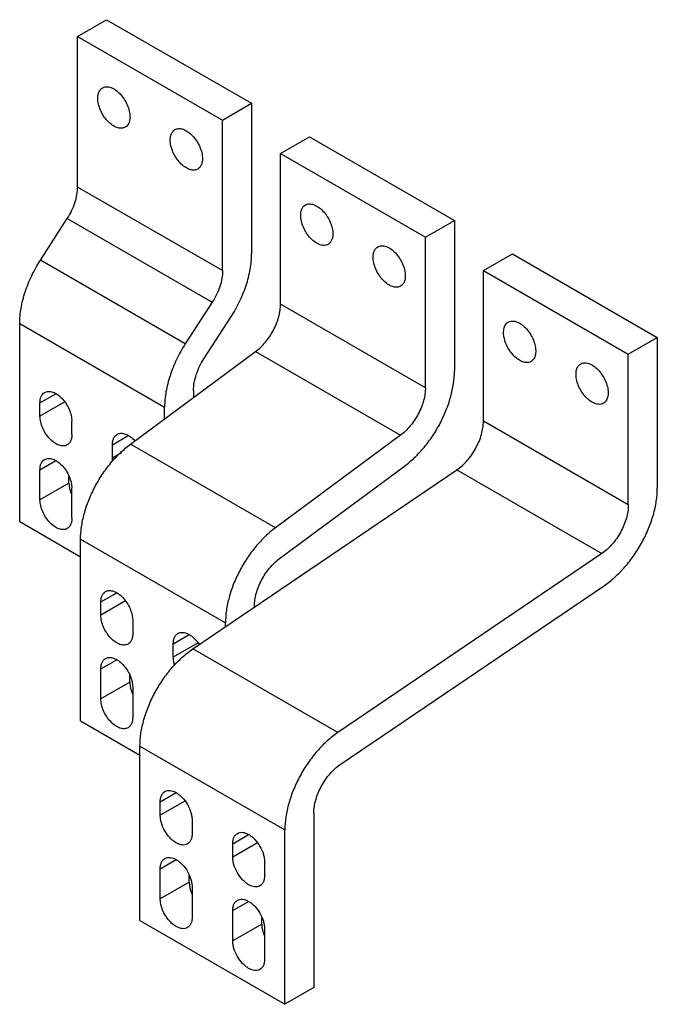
# Model space of a CAD drawing. Header units: millimetres. Extents: x 24 to 179, y 22 to 262.
import ezdxf

# ---------------------------------------------------------------- set-up
doc = ezdxf.new("R2010")
doc.units = ezdxf.units.MM
doc.header["$LTSCALE"] = 18.46638
doc.layers.get('0').update_dxf_attribs({"linetype": 'CONTINUOUS'})

msp = doc.modelspace()

# ---------------------------------------------------------------- linework, layer by layer
at = {"color": 7, "linetype": 'Continuous'}
for p, q in [((38.07, 258.04), (45.14, 262.12)), ((45.14, 262.12), (80.5, 241.71)), ((38.07, 221.29), (38.07, 258.04)), ((38.07, 258.04), (73.42, 237.62)), ((73.42, 237.62), (80.5, 241.71)), ((80.5, 241.71), (80.5, 204.96)), ((73.42, 200.88), (73.42, 237.62)), ((87.57, 229.46), (94.64, 233.54)), ((94.64, 233.54), (129.99, 213.13)), ((87.57, 192.72), (87.57, 229.46)), ((87.57, 229.46), (122.92, 209.05)), ((73.42, 200.88), (38.07, 221.29)), ((28.98, 203.43), (35.54, 213.58)), ((35.54, 213.58), (70.9, 193.17)), ((122.92, 209.05), (129.99, 213.13)), ((129.99, 213.13), (129.99, 176.39)), ((122.92, 172.3), (122.92, 209.05)), ((137.06, 200.88), (144.14, 204.96)), ((144.14, 204.96), (179.49, 184.55)), ((64.33, 183.02), (28.98, 203.43)), ((137.06, 164.14), (137.06, 200.88)), ((137.06, 200.88), (172.42, 180.47)), ((70.9, 193.17), (64.33, 183.02)), ((122.92, 172.3), (87.57, 192.72)), ((23.93, 139.64), (23.93, 188)), ((23.93, 188), (59.28, 167.59)), ((68.88, 179.39), (75.44, 189.54)), ((172.42, 180.47), (179.49, 184.55)), ((179.49, 184.55), (179.49, 147.81)), ((50.95, 158.54), (81.48, 181.12)), ((81.48, 181.12), (116.84, 160.7)), ((172.42, 143.73), (172.42, 180.47)), ((28.88, 168.63), (32.74, 170.86)), ((66.35, 171.67), (66.35, 169.93)), ((34.93, 168.86), (28.88, 165.36)), ((28.88, 165.36), (28.88, 168.63)), ((59.28, 164.7), (59.28, 167.59)), ((36.65, 160.87), (36.65, 164.14)), ((172.42, 143.73), (137.06, 164.14)), ((46.55, 158.42), (50.42, 160.65)), ((116.84, 160.7), (86.31, 138.12)), ((46.55, 155.16), (46.55, 158.42)), ((48.74, 156.42), (46.55, 155.16)), ((86.31, 138.12), (50.95, 158.54)), ((28.88, 152.3), (32.74, 154.53)), ((28.88, 144.95), (28.88, 152.3)), ((66.18, 108.57), (130.61, 152.28)), ((87.29, 130.61), (117.82, 153.19)), ((130.61, 152.28), (165.97, 131.87)), ((35.95, 149.03), (28.88, 144.95)), ((35.95, 149.03), (35.95, 150.65)), ((36.65, 140.46), (36.65, 147.81)), ((23.93, 139.64), (38.78, 131.07)), ((38.78, 91.06), (38.78, 135.34)), ((38.78, 135.34), (74.13, 114.92)), ((165.97, 131.87), (101.54, 88.16)), ((102.15, 80.38), (166.58, 124.09)), ((43.73, 120.05), (47.59, 122.28)), ((49.78, 120.28), (43.73, 116.78)), ((43.73, 116.78), (43.73, 120.05)), ((81.2, 119.01), (81.2, 118.76)), ((51.5, 115.56), (51.5, 112.29)), ((74.13, 113.97), (74.13, 114.92)), ((61.4, 109.84), (65.27, 112.07)), ((67.46, 110.07), (61.4, 106.58)), ((61.4, 106.58), (61.4, 109.84)), ((101.54, 88.16), (66.18, 108.57)), ((43.73, 103.72), (47.59, 105.95)), ((43.73, 96.37), (43.73, 103.72)), ((50.8, 100.45), (50.8, 102.07)), ((50.8, 100.45), (43.73, 96.37)), ((51.5, 99.23), (51.5, 91.88)), ((38.78, 91.06), (53.27, 82.69)), ((53.27, 84.85), (88.63, 64.44)), ((53.27, 42.28), (53.27, 84.85)), ((58.22, 71.26), (62.11, 73.51)), ((64.24, 71.47), (58.22, 68)), ((58.22, 68), (58.22, 71.26)), ((95.7, 68.52), (95.7, 25.95)), ((66, 66.77), (66, 63.51)), ((75.9, 61.06), (79.79, 63.3)), ((88.63, 21.86), (88.63, 64.44)), ((81.91, 61.26), (75.9, 57.79)), ((75.9, 57.79), (75.9, 61.06)), ((58.22, 54.93), (62.11, 57.18)), ((83.68, 56.57), (83.68, 53.3)), ((58.22, 47.58), (58.22, 54.93)), ((65.29, 51.67), (65.29, 53.31)), ((65.29, 51.67), (58.22, 47.58)), ((66, 50.44), (66, 43.09)), ((75.9, 44.73), (79.79, 46.97)), ((75.9, 37.38), (75.9, 44.73)), ((53.27, 42.28), (88.63, 21.86)), ((82.97, 41.46), (75.9, 37.38)), ((82.97, 41.46), (82.97, 43.1)), ((83.68, 40.24), (83.68, 32.89)), ((95.7, 25.95), (88.63, 21.86))]:
    msp.add_line(p, q, dxfattribs=at)
for points, knots in [([(42.98, 242.95), (42.98, 243.23), (43.03, 243.77), (43.24, 244.5), (43.61, 245.1), (43.95, 245.39), (44.13, 245.49)], [0, 0, 0, 0, 0.289777, 0.549071, 0.782229, 1, 1, 1, 1]), ([(44.13, 245.49), (44.27, 245.57), (44.57, 245.7), (45.07, 245.77), (45.6, 245.73), (46.38, 245.52), (47.37, 244.98), (48.47, 244.01), (49.44, 242.77), (50.2, 241.36), (50.7, 239.89), (50.83, 238.89), (50.83, 238.42)], [0, 0, 0, 0, 0.042858, 0.087487, 0.135321, 0.187285, 0.304551, 0.43822, 0.582563, 0.729718, 0.871306, 1, 1, 1, 1]), ([(49.68, 235.88), (49.55, 235.8), (49.24, 235.67), (48.75, 235.6), (48.21, 235.64), (47.44, 235.85), (46.44, 236.39), (45.34, 237.36), (44.37, 238.6), (43.61, 240.01), (43.12, 241.48), (42.98, 242.48), (42.98, 242.95)], [0, 0, 0, 0, 0.042858, 0.087487, 0.135321, 0.187285, 0.304551, 0.43822, 0.582563, 0.729718, 0.871306, 1, 1, 1, 1]), ([(50.83, 238.42), (50.83, 238.14), (50.79, 237.6), (50.57, 236.87), (50.21, 236.27), (49.87, 235.98), (49.68, 235.88)], [0, 0, 0, 0, 0.289777, 0.549071, 0.782229, 1, 1, 1, 1]), ([(61.81, 235.29), (61.95, 235.36), (62.25, 235.49), (62.75, 235.56), (63.28, 235.52), (64.06, 235.32), (65.05, 234.77), (66.15, 233.8), (67.12, 232.56), (67.88, 231.15), (68.38, 229.68), (68.51, 228.69), (68.51, 228.21)], [0, 0, 0, 0, 0.042858, 0.087487, 0.135321, 0.187285, 0.304551, 0.43822, 0.582563, 0.729718, 0.871306, 1, 1, 1, 1]), ([(60.66, 232.74), (60.66, 233.03), (60.7, 233.56), (60.92, 234.3), (61.29, 234.89), (61.63, 235.18), (61.81, 235.29)], [0, 0, 0, 0, 0.289777, 0.549071, 0.782229, 1, 1, 1, 1]), ([(67.36, 225.67), (67.22, 225.59), (66.92, 225.47), (66.42, 225.39), (65.89, 225.43), (65.11, 225.64), (64.12, 226.18), (63.02, 227.16), (62.05, 228.4), (61.29, 229.81), (60.79, 231.27), (60.66, 232.27), (60.66, 232.74)], [0, 0, 0, 0, 0.042858, 0.087487, 0.135321, 0.187285, 0.304551, 0.43822, 0.582563, 0.729718, 0.871306, 1, 1, 1, 1]), ([(68.51, 228.21), (68.51, 227.93), (68.47, 227.4), (68.25, 226.66), (67.89, 226.07), (67.54, 225.78), (67.36, 225.67)], [0, 0, 0, 0, 0.289777, 0.549071, 0.782229, 1, 1, 1, 1]), ([(35.54, 213.58), (35.94, 214.19), (36.64, 215.45), (37.44, 217.41), (37.94, 219.37), (38.07, 220.67), (38.07, 221.29)], [0, 0, 0, 0, 0.265016, 0.525014, 0.772169, 1, 1, 1, 1]), ([(92.48, 214.37), (92.48, 214.65), (92.52, 215.19), (92.74, 215.92), (93.11, 216.52), (93.45, 216.81), (93.63, 216.91)], [0, 0, 0, 0, 0.289746, 0.549078, 0.782221, 1, 1, 1, 1]), ([(93.63, 216.91), (93.77, 216.99), (94.07, 217.12), (94.57, 217.19), (95.1, 217.15), (95.88, 216.95), (96.87, 216.4), (97.97, 215.43), (98.94, 214.19), (99.7, 212.78), (100.2, 211.31), (100.33, 210.32), (100.33, 209.84)], [0, 0, 0, 0, 0.042859, 0.087488, 0.13532, 0.187285, 0.304546, 0.438213, 0.582557, 0.729717, 0.871306, 1, 1, 1, 1]), ([(99.18, 207.3), (99.04, 207.22), (98.74, 207.1), (98.24, 207.02), (97.71, 207.06), (96.93, 207.27), (95.94, 207.81), (94.84, 208.78), (93.87, 210.03), (93.11, 211.44), (92.61, 212.9), (92.48, 213.9), (92.48, 214.37)], [0, 0, 0, 0, 0.042859, 0.087488, 0.13532, 0.187285, 0.304546, 0.438213, 0.582557, 0.729717, 0.871306, 1, 1, 1, 1]), ([(100.33, 209.84), (100.33, 209.56), (100.29, 209.03), (100.07, 208.29), (99.71, 207.7), (99.36, 207.41), (99.18, 207.3)], [0, 0, 0, 0, 0.289746, 0.549078, 0.782221, 1, 1, 1, 1]), ([(110.16, 204.17), (110.16, 204.45), (110.2, 204.98), (110.42, 205.72), (110.78, 206.31), (111.13, 206.6), (111.31, 206.71)], [0, 0, 0, 0, 0.289746, 0.549078, 0.782221, 1, 1, 1, 1]), ([(111.31, 206.71), (111.45, 206.79), (111.75, 206.91), (112.24, 206.99), (112.78, 206.95), (113.56, 206.74), (114.55, 206.2), (115.65, 205.22), (116.62, 203.98), (117.38, 202.57), (117.88, 201.11), (118.01, 200.11), (118.01, 199.64)], [0, 0, 0, 0, 0.042859, 0.087488, 0.13532, 0.187285, 0.304546, 0.438213, 0.582557, 0.729717, 0.871306, 1, 1, 1, 1]), ([(75.44, 189.54), (76.23, 190.76), (77.64, 193.27), (79.24, 197.2), (80.24, 201.11), (80.5, 203.72), (80.5, 204.96)], [0, 0, 0, 0, 0.265016, 0.525014, 0.772169, 1, 1, 1, 1]), ([(23.93, 188), (23.93, 189.25), (24.18, 191.85), (25.19, 195.77), (26.78, 199.7), (28.19, 202.21), (28.98, 203.43)], [0, 0, 0, 0, 0.227831, 0.474986, 0.734984, 1, 1, 1, 1]), ([(116.86, 197.1), (116.72, 197.02), (116.42, 196.89), (115.92, 196.82), (115.39, 196.86), (114.61, 197.06), (113.62, 197.61), (112.52, 198.58), (111.55, 199.82), (110.79, 201.23), (110.29, 202.7), (110.16, 203.69), (110.16, 204.17)], [0, 0, 0, 0, 0.042859, 0.087488, 0.13532, 0.187285, 0.304546, 0.438213, 0.582557, 0.729717, 0.871306, 1, 1, 1, 1]), ([(73.42, 200.88), (73.42, 200.26), (73.3, 198.95), (72.8, 197), (72, 195.03), (71.29, 193.78), (70.9, 193.17)], [0, 0, 0, 0, 0.227831, 0.474986, 0.734984, 1, 1, 1, 1]), ([(118.01, 199.64), (118.01, 199.35), (117.97, 198.82), (117.75, 198.09), (117.38, 197.49), (117.04, 197.2), (116.86, 197.1)], [0, 0, 0, 0, 0.289746, 0.549078, 0.782221, 1, 1, 1, 1]), ([(81.48, 181.12), (81.91, 181.44), (82.76, 182.16), (83.91, 183.4), (84.95, 184.81), (85.86, 186.34), (86.6, 187.94), (87.14, 189.56), (87.48, 191.16), (87.57, 192.21), (87.57, 192.72)], [0, 0, 0, 0, 0.119279, 0.245373, 0.375846, 0.508035, 0.639128, 0.766385, 0.88736, 1, 1, 1, 1]), ([(145.9, 179), (145.49, 179.24), (144.69, 179.85), (143.67, 181.01), (142.83, 182.38), (142.24, 183.84), (141.95, 185.27), (141.98, 186.41), (142.19, 187.18), (142.42, 187.67), (142.73, 188.06), (142.99, 188.26), (143.13, 188.34)], [0, 0, 0, 0, 0.128694, 0.270279, 0.417434, 0.561777, 0.695448, 0.812711, 0.864677, 0.91251, 0.95714, 1, 1, 1, 1]), ([(143.13, 188.34), (143.31, 188.44), (143.73, 188.6), (144.43, 188.61), (145.18, 188.43), (145.66, 188.2), (145.9, 188.06)], [0, 0, 0, 0, 0.217781, 0.450924, 0.710261, 1, 1, 1, 1]), ([(145.9, 188.06), (146.31, 187.83), (147.11, 187.21), (148.13, 186.05), (148.97, 184.68), (149.56, 183.22), (149.86, 181.79), (149.83, 180.66), (149.62, 179.88), (149.39, 179.4), (149.07, 179), (148.82, 178.8), (148.68, 178.72)], [0, 0, 0, 0, 0.128694, 0.270279, 0.417434, 0.561777, 0.695448, 0.812711, 0.864677, 0.91251, 0.95714, 1, 1, 1, 1]), ([(64.33, 183.02), (63.55, 181.8), (62.13, 179.28), (60.54, 175.35), (59.54, 171.44), (59.28, 168.84), (59.28, 167.59)], [0, 0, 0, 0, 0.265016, 0.525014, 0.772169, 1, 1, 1, 1]), ([(66.35, 171.67), (66.35, 172.3), (66.48, 173.6), (66.98, 175.55), (67.78, 177.52), (68.49, 178.78), (68.88, 179.39)], [0, 0, 0, 0, 0.227831, 0.474986, 0.734984, 1, 1, 1, 1]), ([(148.68, 178.72), (148.5, 178.62), (148.07, 178.47), (147.38, 178.45), (146.63, 178.63), (146.15, 178.86), (145.9, 179)], [0, 0, 0, 0, 0.217781, 0.450924, 0.710261, 1, 1, 1, 1]), ([(163.58, 168.79), (163.17, 169.03), (162.37, 169.64), (161.35, 170.81), (160.51, 172.17), (159.92, 173.63), (159.63, 175.07), (159.66, 176.2), (159.86, 176.98), (160.1, 177.46), (160.41, 177.85), (160.67, 178.05), (160.81, 178.13)], [0, 0, 0, 0, 0.128694, 0.270279, 0.417434, 0.561777, 0.695448, 0.812711, 0.864677, 0.91251, 0.95714, 1, 1, 1, 1]), ([(160.81, 178.13), (160.99, 178.24), (161.41, 178.39), (162.11, 178.41), (162.85, 178.23), (163.34, 178), (163.58, 177.86)], [0, 0, 0, 0, 0.217781, 0.450924, 0.710261, 1, 1, 1, 1]), ([(163.58, 177.86), (163.99, 177.62), (164.79, 177.01), (165.81, 175.84), (166.65, 174.48), (167.24, 173.02), (167.53, 171.58), (167.51, 170.45), (167.3, 169.67), (167.06, 169.19), (166.75, 168.8), (166.49, 168.6), (166.36, 168.52)], [0, 0, 0, 0, 0.128694, 0.270279, 0.417434, 0.561777, 0.695448, 0.812711, 0.864677, 0.91251, 0.95714, 1, 1, 1, 1]), ([(117.82, 153.19), (118.68, 153.83), (120.37, 155.27), (122.67, 157.76), (124.76, 160.58), (126.57, 163.63), (128.05, 166.83), (129.14, 170.08), (129.82, 173.26), (129.99, 175.37), (129.99, 176.39)], [0, 0, 0, 0, 0.119286, 0.245365, 0.375846, 0.508035, 0.639128, 0.766392, 0.887353, 1, 1, 1, 1]), ([(28.88, 168.63), (28.88, 168.91), (28.92, 169.44), (29.13, 170.17), (29.5, 170.76), (29.83, 171.04), (30.02, 171.15)], [0, 0, 0, 0, 0.289746, 0.549078, 0.782221, 1, 1, 1, 1]), ([(30.02, 171.15), (30.15, 171.22), (30.45, 171.35), (30.94, 171.42), (31.47, 171.38), (32.24, 171.18), (33.23, 170.64), (34.31, 169.68), (35.28, 168.45), (36.03, 167.05), (36.52, 165.6), (36.65, 164.61), (36.65, 164.14)], [0, 0, 0, 0, 0.042859, 0.087488, 0.13532, 0.187286, 0.304547, 0.438215, 0.582558, 0.729718, 0.871306, 1, 1, 1, 1]), ([(122.92, 172.3), (122.92, 171.8), (122.84, 170.74), (122.5, 169.15), (121.95, 167.53), (121.21, 165.93), (120.31, 164.4), (119.26, 162.99), (118.11, 161.74), (117.27, 161.02), (116.84, 160.7)], [0, 0, 0, 0, 0.11264, 0.233615, 0.360872, 0.491965, 0.624154, 0.754627, 0.880721, 1, 1, 1, 1]), ([(166.36, 168.52), (166.17, 168.41), (165.75, 168.26), (165.05, 168.24), (164.31, 168.42), (163.82, 168.65), (163.58, 168.79)], [0, 0, 0, 0, 0.217781, 0.450924, 0.710261, 1, 1, 1, 1]), ([(35.52, 158.35), (35.38, 158.28), (35.08, 158.15), (34.59, 158.08), (34.06, 158.12), (33.29, 158.32), (32.3, 158.86), (31.22, 159.82), (30.26, 161.05), (29.5, 162.45), (29.01, 163.9), (28.88, 164.89), (28.88, 165.36)], [0, 0, 0, 0, 0.042859, 0.087488, 0.13532, 0.187286, 0.304547, 0.438215, 0.582558, 0.729718, 0.871306, 1, 1, 1, 1]), ([(130.61, 152.28), (131.06, 152.59), (131.95, 153.29), (133.16, 154.54), (134.27, 155.96), (135.23, 157.53), (136.02, 159.18), (136.61, 160.86), (136.97, 162.52), (137.06, 163.61), (137.06, 164.14)], [0, 0, 0, 0, 0.11742, 0.242485, 0.372682, 0.505189, 0.636984, 0.765092, 0.886846, 1, 1, 1, 1]), ([(47.69, 160.94), (47.83, 161.02), (48.14, 161.15), (48.64, 161.22), (49.18, 161.17), (49.97, 160.95), (50.97, 160.39), (51.68, 159.75), (52.01, 159.38)], [0, 0, 0, 0, 0.097294, 0.19876, 0.307742, 0.426376, 0.694495, 1, 1, 1, 1]), ([(36.65, 160.87), (36.65, 160.59), (36.61, 160.06), (36.4, 159.33), (36.04, 158.74), (35.7, 158.46), (35.52, 158.35)], [0, 0, 0, 0, 0.289746, 0.549078, 0.782221, 1, 1, 1, 1]), ([(46.55, 158.42), (46.55, 158.7), (46.6, 159.23), (46.81, 159.96), (47.17, 160.55), (47.51, 160.84), (47.69, 160.94)], [0, 0, 0, 0, 0.289746, 0.549078, 0.782221, 1, 1, 1, 1]), ([(38.78, 135.34), (38.78, 136.35), (38.95, 138.46), (39.62, 141.64), (40.72, 144.89), (42.2, 148.09), (44.01, 151.15), (46.1, 153.97), (48.4, 156.46), (50.09, 157.9), (50.95, 158.54)], [0, 0, 0, 0, 0.112647, 0.233608, 0.360872, 0.491965, 0.624154, 0.754635, 0.880714, 1, 1, 1, 1]), ([(28.88, 152.3), (28.88, 152.58), (28.92, 153.11), (29.13, 153.84), (29.5, 154.43), (29.83, 154.71), (30.02, 154.82)], [0, 0, 0, 0, 0.289746, 0.549078, 0.782221, 1, 1, 1, 1]), ([(30.02, 154.82), (30.15, 154.89), (30.45, 155.02), (30.94, 155.09), (31.47, 155.05), (32.24, 154.85), (33.23, 154.31), (34.31, 153.35), (35.28, 152.12), (36.03, 150.72), (36.52, 149.27), (36.65, 148.28), (36.65, 147.81)], [0, 0, 0, 0, 0.042859, 0.087488, 0.13532, 0.187286, 0.304547, 0.438215, 0.582558, 0.729718, 0.871306, 1, 1, 1, 1]), ([(46.59, 154.49), (46.59, 154.55), (46.57, 154.77), (46.55, 154.99), (46.55, 155.16)], [0, 0, 0, 0, 0.256463, 1, 1, 1, 1]), ([(35.95, 149.03), (35.95, 148.57), (36.08, 147.59), (36.39, 146.65), (36.59, 146.18)], [0, 0, 0, 0, 0.476232, 1, 1, 1, 1]), ([(166.58, 124.09), (167.49, 124.7), (169.26, 126.11), (171.69, 128.6), (173.9, 131.46), (175.83, 134.59), (177.41, 137.9), (178.58, 141.26), (179.31, 144.57), (179.49, 146.76), (179.49, 147.81)], [0, 0, 0, 0, 0.117428, 0.242477, 0.372682, 0.505189, 0.636984, 0.7651, 0.886839, 1, 1, 1, 1]), ([(35.52, 137.94), (35.38, 137.86), (35.08, 137.74), (34.59, 137.67), (34.06, 137.71), (33.29, 137.91), (32.3, 138.45), (31.22, 139.41), (30.26, 140.64), (29.5, 142.04), (29.01, 143.49), (28.88, 144.48), (28.88, 144.95)], [0, 0, 0, 0, 0.042859, 0.087488, 0.13532, 0.187286, 0.304547, 0.438215, 0.582558, 0.729718, 0.871306, 1, 1, 1, 1]), ([(172.42, 143.73), (172.42, 143.2), (172.33, 142.11), (171.96, 140.45), (171.38, 138.77), (170.59, 137.12), (169.63, 135.55), (168.52, 134.12), (167.3, 132.88), (166.42, 132.17), (165.97, 131.87)], [0, 0, 0, 0, 0.113154, 0.234908, 0.363016, 0.494811, 0.627318, 0.757515, 0.88258, 1, 1, 1, 1]), ([(36.65, 140.46), (36.65, 140.18), (36.61, 139.65), (36.4, 138.92), (36.04, 138.33), (35.7, 138.05), (35.52, 137.94)], [0, 0, 0, 0, 0.289746, 0.549078, 0.782221, 1, 1, 1, 1]), ([(86.31, 138.12), (85.44, 137.48), (83.76, 136.04), (81.45, 133.55), (79.36, 130.73), (77.55, 127.68), (76.08, 124.48), (74.98, 121.23), (74.3, 118.04), (74.13, 115.94), (74.13, 114.92)], [0, 0, 0, 0, 0.119286, 0.245365, 0.375846, 0.508035, 0.639128, 0.766392, 0.887353, 1, 1, 1, 1]), ([(81.2, 119.01), (81.2, 119.51), (81.29, 120.57), (81.63, 122.16), (82.17, 123.78), (82.91, 125.38), (83.82, 126.91), (84.86, 128.32), (86.01, 129.57), (86.86, 130.29), (87.29, 130.61)], [0, 0, 0, 0, 0.11264, 0.233615, 0.360872, 0.491965, 0.624154, 0.754627, 0.880721, 1, 1, 1, 1]), ([(43.73, 120.05), (43.73, 120.33), (43.77, 120.86), (43.98, 121.58), (44.34, 122.18), (44.68, 122.46), (44.87, 122.57)], [0, 0, 0, 0, 0.289746, 0.549078, 0.782221, 1, 1, 1, 1]), ([(44.87, 122.57), (45, 122.64), (45.3, 122.77), (45.79, 122.84), (46.32, 122.8), (47.09, 122.6), (48.08, 122.06), (49.16, 121.1), (50.13, 119.87), (50.88, 118.47), (51.37, 117.02), (51.5, 116.03), (51.5, 115.56)], [0, 0, 0, 0, 0.042859, 0.087488, 0.13532, 0.187285, 0.304546, 0.438213, 0.582557, 0.729717, 0.871306, 1, 1, 1, 1]), ([(50.37, 109.77), (50.23, 109.69), (49.93, 109.57), (49.44, 109.5), (48.91, 109.54), (48.14, 109.74), (47.15, 110.28), (46.07, 111.24), (45.11, 112.47), (44.35, 113.87), (43.86, 115.32), (43.73, 116.31), (43.73, 116.78)], [0, 0, 0, 0, 0.042859, 0.087488, 0.13532, 0.187285, 0.304546, 0.438213, 0.582557, 0.729717, 0.871306, 1, 1, 1, 1]), ([(51.5, 112.29), (51.5, 112.01), (51.46, 111.48), (51.25, 110.75), (50.89, 110.16), (50.55, 109.88), (50.37, 109.77)], [0, 0, 0, 0, 0.289746, 0.549078, 0.782221, 1, 1, 1, 1]), ([(61.4, 109.84), (61.4, 110.12), (61.45, 110.65), (61.66, 111.38), (62.02, 111.97), (62.36, 112.25), (62.54, 112.36)], [0, 0, 0, 0, 0.289746, 0.549078, 0.782221, 1, 1, 1, 1]), ([(62.54, 112.36), (62.71, 112.46), (63.1, 112.6), (63.74, 112.64), (64.43, 112.5), (65.13, 112.2), (65.84, 111.75), (66.79, 110.94), (67.4, 110.19), (67.76, 109.65)], [0, 0, 0, 0, 0.092207, 0.190203, 0.298167, 0.418111, 0.550134, 0.692894, 1, 1, 1, 1]), ([(53.27, 84.85), (53.27, 85.9), (53.45, 88.09), (54.18, 91.4), (55.36, 94.76), (56.93, 98.07), (58.86, 101.2), (61.08, 104.06), (63.5, 106.55), (65.28, 107.96), (66.18, 108.57)], [0, 0, 0, 0, 0.113161, 0.2349, 0.363016, 0.494811, 0.627318, 0.757523, 0.882572, 1, 1, 1, 1]), ([(43.73, 103.72), (43.73, 104), (43.77, 104.53), (43.98, 105.25), (44.34, 105.85), (44.68, 106.13), (44.87, 106.24)], [0, 0, 0, 0, 0.289746, 0.549078, 0.782221, 1, 1, 1, 1]), ([(44.87, 106.24), (45, 106.31), (45.3, 106.44), (45.79, 106.51), (46.32, 106.47), (47.09, 106.27), (48.08, 105.73), (49.16, 104.77), (50.13, 103.54), (50.88, 102.14), (51.37, 100.69), (51.5, 99.7), (51.5, 99.23)], [0, 0, 0, 0, 0.042859, 0.087488, 0.13532, 0.187285, 0.304546, 0.438213, 0.582557, 0.729717, 0.871306, 1, 1, 1, 1]), ([(61.72, 104.61), (61.67, 104.78), (61.5, 105.42), (61.4, 106.09), (61.4, 106.58)], [0, 0, 0, 0, 0.264275, 1, 1, 1, 1]), ([(50.8, 100.45), (50.8, 99.99), (50.93, 99.01), (51.24, 98.07), (51.44, 97.6)], [0, 0, 0, 0, 0.476232, 1, 1, 1, 1]), ([(50.37, 89.36), (50.23, 89.28), (49.93, 89.16), (49.44, 89.09), (48.91, 89.12), (48.14, 89.33), (47.15, 89.87), (46.07, 90.83), (45.11, 92.06), (44.35, 93.46), (43.86, 94.91), (43.73, 95.9), (43.73, 96.37)], [0, 0, 0, 0, 0.042859, 0.087488, 0.13532, 0.187285, 0.304546, 0.438213, 0.582557, 0.729717, 0.871306, 1, 1, 1, 1]), ([(51.5, 91.88), (51.5, 91.6), (51.46, 91.07), (51.25, 90.34), (50.89, 89.75), (50.55, 89.47), (50.37, 89.36)], [0, 0, 0, 0, 0.289746, 0.549078, 0.782221, 1, 1, 1, 1]), ([(101.54, 88.16), (100.63, 87.55), (98.86, 86.14), (96.43, 83.65), (94.22, 80.79), (92.29, 77.65), (90.71, 74.35), (89.54, 70.99), (88.81, 67.68), (88.63, 65.49), (88.63, 64.44)], [0, 0, 0, 0, 0.117428, 0.242477, 0.372682, 0.505189, 0.636984, 0.7651, 0.886839, 1, 1, 1, 1]), ([(95.7, 68.52), (95.7, 69.05), (95.79, 70.14), (96.15, 71.8), (96.74, 73.48), (97.53, 75.13), (98.49, 76.7), (99.6, 78.13), (100.82, 79.37), (101.7, 80.08), (102.15, 80.38)], [0, 0, 0, 0, 0.113154, 0.234908, 0.363016, 0.494811, 0.627318, 0.757515, 0.88258, 1, 1, 1, 1]), ([(58.22, 71.26), (58.22, 71.54), (58.26, 72.07), (58.48, 72.8), (58.84, 73.39), (59.18, 73.68), (59.36, 73.78)], [0, 0, 0, 0, 0.289776, 0.54907, 0.782226, 1, 1, 1, 1]), ([(59.36, 73.78), (59.54, 73.89), (59.96, 74.04), (60.65, 74.05), (61.39, 73.88), (61.87, 73.65), (62.11, 73.51)], [0, 0, 0, 0, 0.217775, 0.450931, 0.710225, 1, 1, 1, 1]), ([(62.11, 73.51), (62.38, 73.35), (62.9, 72.99), (63.89, 72.06), (64.93, 70.64), (65.64, 69.03), (65.94, 67.72), (66, 67.08), (66, 66.77)], [0, 0, 0, 0, 0.114248, 0.237547, 0.499999, 0.762451, 0.885751, 1, 1, 1, 1]), ([(62.11, 61.26), (61.85, 61.41), (61.32, 61.78), (60.33, 62.7), (59.29, 64.13), (58.58, 65.74), (58.28, 67.05), (58.22, 67.69), (58.22, 68)], [0, 0, 0, 0, 0.114248, 0.237547, 0.499999, 0.762451, 0.885751, 1, 1, 1, 1]), ([(66, 63.51), (66, 63.23), (65.96, 62.7), (65.74, 61.97), (65.38, 61.38), (65.04, 61.09), (64.86, 60.99)], [0, 0, 0, 0, 0.289776, 0.54907, 0.782226, 1, 1, 1, 1]), ([(75.9, 61.06), (75.9, 61.34), (75.94, 61.87), (76.16, 62.59), (76.52, 63.18), (76.86, 63.47), (77.04, 63.57)], [0, 0, 0, 0, 0.289776, 0.54907, 0.782226, 1, 1, 1, 1]), ([(77.04, 63.57), (77.22, 63.68), (77.64, 63.83), (78.33, 63.85), (79.07, 63.67), (79.55, 63.44), (79.79, 63.3)], [0, 0, 0, 0, 0.217775, 0.450931, 0.710225, 1, 1, 1, 1]), ([(79.79, 63.3), (80.06, 63.15), (80.58, 62.78), (81.57, 61.86), (82.61, 60.44), (83.32, 58.83), (83.62, 57.51), (83.68, 56.87), (83.68, 56.57)], [0, 0, 0, 0, 0.114248, 0.237547, 0.499999, 0.762451, 0.885751, 1, 1, 1, 1]), ([(64.86, 60.99), (64.68, 60.88), (64.26, 60.73), (63.57, 60.71), (62.83, 60.89), (62.35, 61.12), (62.11, 61.26)], [0, 0, 0, 0, 0.217775, 0.450931, 0.710225, 1, 1, 1, 1]), ([(59.36, 57.45), (59.54, 57.56), (59.96, 57.71), (60.65, 57.72), (61.39, 57.55), (61.87, 57.32), (62.11, 57.18)], [0, 0, 0, 0, 0.217775, 0.450931, 0.710225, 1, 1, 1, 1]), ([(79.79, 51.05), (79.52, 51.21), (79, 51.58), (78.01, 52.5), (76.97, 53.92), (76.26, 55.53), (75.96, 56.84), (75.9, 57.48), (75.9, 57.79)], [0, 0, 0, 0, 0.114248, 0.237547, 0.499999, 0.762451, 0.885751, 1, 1, 1, 1]), ([(58.22, 54.93), (58.22, 55.21), (58.26, 55.74), (58.48, 56.47), (58.84, 57.06), (59.18, 57.35), (59.36, 57.45)], [0, 0, 0, 0, 0.289776, 0.54907, 0.782226, 1, 1, 1, 1]), ([(62.11, 57.18), (62.38, 57.02), (62.9, 56.66), (63.89, 55.73), (64.93, 54.31), (65.64, 52.7), (65.94, 51.39), (66, 50.75), (66, 50.44)], [0, 0, 0, 0, 0.114248, 0.237547, 0.499999, 0.762451, 0.885751, 1, 1, 1, 1]), ([(83.68, 53.3), (83.68, 53.02), (83.64, 52.49), (83.42, 51.76), (83.06, 51.17), (82.72, 50.89), (82.54, 50.78)], [0, 0, 0, 0, 0.289776, 0.54907, 0.782226, 1, 1, 1, 1]), ([(65.29, 51.67), (65.29, 51.56), (65.31, 51.09), (65.38, 50.63), (65.46, 50.29)], [0, 0, 0, 0, 0.23826, 1, 1, 1, 1]), ([(82.54, 50.78), (82.36, 50.68), (81.94, 50.53), (81.25, 50.51), (80.51, 50.69), (80.03, 50.92), (79.79, 51.05)], [0, 0, 0, 0, 0.217775, 0.450931, 0.710225, 1, 1, 1, 1]), ([(65.46, 50.29), (65.48, 50.16), (65.61, 49.65), (65.79, 49.15), (65.95, 48.79)], [0, 0, 0, 0, 0.243279, 1, 1, 1, 1]), ([(62.11, 40.85), (61.85, 41), (61.32, 41.37), (60.33, 42.29), (59.29, 43.71), (58.58, 45.32), (58.28, 46.64), (58.22, 47.28), (58.22, 47.58)], [0, 0, 0, 0, 0.114248, 0.237547, 0.499999, 0.762451, 0.885751, 1, 1, 1, 1]), ([(75.9, 44.73), (75.9, 45.01), (75.94, 45.54), (76.16, 46.26), (76.52, 46.85), (76.86, 47.14), (77.04, 47.24)], [0, 0, 0, 0, 0.289776, 0.54907, 0.782226, 1, 1, 1, 1]), ([(77.04, 47.24), (77.22, 47.35), (77.64, 47.5), (78.33, 47.52), (79.07, 47.34), (79.55, 47.11), (79.79, 46.97)], [0, 0, 0, 0, 0.217775, 0.450931, 0.710225, 1, 1, 1, 1]), ([(79.79, 46.97), (80.06, 46.82), (80.58, 46.45), (81.57, 45.53), (82.61, 44.11), (83.32, 42.5), (83.62, 41.18), (83.68, 40.54), (83.68, 40.24)], [0, 0, 0, 0, 0.114248, 0.237547, 0.499999, 0.762451, 0.885751, 1, 1, 1, 1]), ([(64.86, 40.58), (64.68, 40.47), (64.26, 40.32), (63.57, 40.3), (62.83, 40.48), (62.35, 40.71), (62.11, 40.85)], [0, 0, 0, 0, 0.217775, 0.450931, 0.710225, 1, 1, 1, 1]), ([(66, 43.09), (66, 42.81), (65.96, 42.28), (65.74, 41.56), (65.38, 40.97), (65.04, 40.68), (64.86, 40.58)], [0, 0, 0, 0, 0.289776, 0.54907, 0.782226, 1, 1, 1, 1]), ([(82.97, 41.46), (82.97, 41.35), (82.99, 40.89), (83.06, 40.42), (83.13, 40.08)], [0, 0, 0, 0, 0.23826, 1, 1, 1, 1]), ([(83.13, 40.08), (83.16, 39.95), (83.29, 39.44), (83.47, 38.95), (83.63, 38.58)], [0, 0, 0, 0, 0.243279, 1, 1, 1, 1]), ([(79.79, 30.64), (79.52, 30.8), (79, 31.16), (78.01, 32.09), (76.97, 33.51), (76.26, 35.12), (75.96, 36.43), (75.9, 37.07), (75.9, 37.38)], [0, 0, 0, 0, 0.114248, 0.237547, 0.499999, 0.762451, 0.885751, 1, 1, 1, 1]), ([(83.68, 32.89), (83.68, 32.61), (83.64, 32.08), (83.42, 31.35), (83.06, 30.76), (82.72, 30.47), (82.54, 30.37)], [0, 0, 0, 0, 0.289776, 0.54907, 0.782226, 1, 1, 1, 1]), ([(82.54, 30.37), (82.36, 30.26), (81.94, 30.11), (81.25, 30.1), (80.51, 30.27), (80.03, 30.5), (79.79, 30.64)], [0, 0, 0, 0, 0.217775, 0.450931, 0.710225, 1, 1, 1, 1])]:
    msp.add_open_spline(points, degree=3, knots=knots, dxfattribs=at)

doc.saveas('drawing.dxf')
